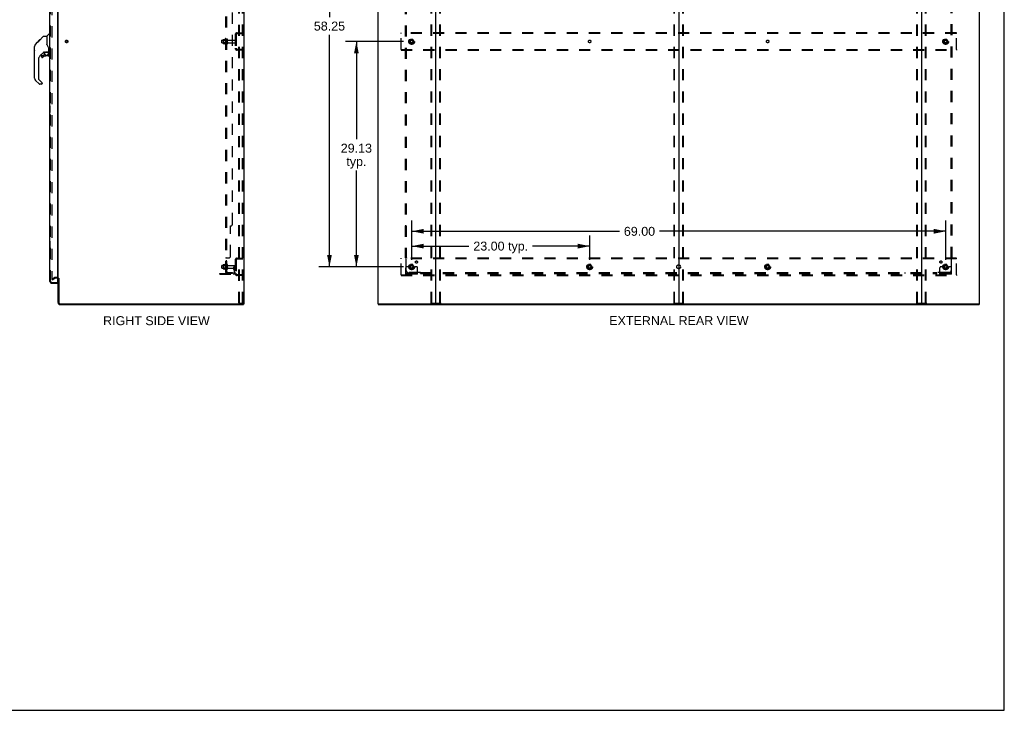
# Model space of a CAD drawing. Header units: inches. Extents: x 0 to 262, y 0 to 169.
# Tile 64 of 67: x 134 to 262, y 0 to 89. Entities that reach past the tile are written whole.
import ezdxf

# ---------------------------------------------------------------- set-up
doc = ezdxf.new("R2010")
doc.units = ezdxf.units.IN
doc.header["$LTSCALE"] = 14.384615
doc.header["$MEASUREMENT"] = 0
doc.linetypes.add('DOT', pattern=[0.2, 0.1, -0.1])
doc.linetypes.add('HIDDEN', pattern=[0.2, 0.1, -0.1])
doc.layers.get('0').update_dxf_attribs({"linetype": 'CONTINUOUS'})
for name, color, linetype in [('DEFAULT_2', 8, 'HIDDEN'), ('DIMENSIONS', 7, 'CONTINUOUS'), ('LEFTHAND_DOOR_ASSEMBLY', 7, 'CONTINUOUS'), ('RIGHTHAND_DOOR_ASSEMBLY', 7, 'CONTINUOUS'), ('SUBPANEL', 7, 'CONTINUOUS')]:
    doc.layers.add(name, color=color, linetype=linetype)
doc.styles.get("Standard").update_dxf_attribs({"font": 'arial.ttf'})
doc.dimstyles.new('DIMSTYLE_1', dxfattribs={"dimtxt": 1.153846, "dimasz": 1.538462, "dimexe": 0.09, "dimexo": 0.07, "dimgap": 0.0375, "dimtad": 0, "dimtih": 1, "dimtoh": 1, "dimzin": 4, "dimdsep": 46, "dimtxsty": 'Standard', "dimblk": '_FILLED', "dimblk1": '_FILLED', "dimblk2": '_FILLED', "dimcen": 0.09, "dimadec": 3, "dimazin": 1, "dimtfac": 1, "dimtdec": 3, "dimtofl": 0, "dimtmove": 0, "dimatfit": 3, "dimldrblk": '_FILLED', "dimfxl": 0, "dimtolj": 1, "dimtzin": 4, "dimarcsym": 0})

# ---------------------------------------------------------------- blocks, each defined once
blk = doc.blocks.new('_FILLED')
at = {"color": 0, "linetype": 'ByBlock'}
blk.add_solid([(0, 0), (-1, 0.2), (-1, -0.2)], dxfattribs=at)
blk = doc.blocks.new('*D2')
at = {"layer": 'DIMENSIONS', "color": 2, "linetype": 'Continuous'}
for p, q in [((138.32, 113.84), (143.64, 113.84)), ((160.94, 113.84), (155.62, 113.84))]:
    blk.add_line(p, q, dxfattribs=at)
at = {"layer": 'DIMENSIONS', "color": 2, "linetype": 'Continuous', "xscale": 1.5384615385, "yscale": 1.5384615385, "zscale": 1.5384615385, "rotation": 180}
blk.add_blockref('_FILLED', (138.32, 113.84), dxfattribs=at)
at = {"layer": 'DIMENSIONS', "color": 2, "linetype": 'Continuous', "xscale": 1.5384615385, "yscale": 1.5384615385, "zscale": 1.5384615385}
blk.add_blockref('_FILLED', (160.94, 113.84), dxfattribs=at)
at = {"layer": 'DIMENSIONS', "color": 2, "linetype": 'Continuous', "insert": (149.63, 114.42), "char_height": 1.1538, "width": 10.8264, "attachment_point": 2, "line_spacing_factor": 0.9}
blk.add_mtext('22.63 USABLE\\PDEPTH', dxfattribs=at)
blk = doc.blocks.new('*D3')
at = {"layer": 'DIMENSIONS', "color": 2, "linetype": 'Continuous'}
for p, q in [((184.97, 58.24), (184.97, 61.39)), ((207.97, 58.24), (207.97, 61.39)), ((184.97, 60), (192.35, 60)), ((207.97, 60), (200.58, 60))]:
    blk.add_line(p, q, dxfattribs=at)
at = {"layer": 'DIMENSIONS', "color": 2, "linetype": 'Continuous', "xscale": 1.5384615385, "yscale": 1.5384615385, "zscale": 1.5384615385, "rotation": 180}
blk.add_blockref('_FILLED', (184.97, 60), dxfattribs=at)
at = {"layer": 'DIMENSIONS', "color": 2, "linetype": 'Continuous', "xscale": 1.5384615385, "yscale": 1.5384615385, "zscale": 1.5384615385}
blk.add_blockref('_FILLED', (207.97, 60), dxfattribs=at)
at = {"layer": 'DIMENSIONS', "color": 2, "linetype": 'Continuous', "insert": (196.47, 60.58), "char_height": 1.154, "width": 7.0732, "attachment_point": 2, "line_spacing_factor": 0.9}
blk.add_mtext('23.00 typ.', dxfattribs=at)
blk = doc.blocks.new('*D4')
at = {"layer": 'DIMENSIONS', "color": 2, "linetype": 'Continuous'}
for p, q in [((183.89, 115.58), (172.96, 115.58)), ((174.34, 115.58), (174.34, 89.6)), ((174.34, 57.33), (174.34, 87.29)), ((183.89, 57.33), (172.96, 57.33))]:
    blk.add_line(p, q, dxfattribs=at)
at = {"layer": 'DIMENSIONS', "color": 2, "linetype": 'Continuous', "xscale": 1.5384615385, "yscale": 1.5384615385, "zscale": 1.5384615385}
for p, rotation in [((174.34, 115.58), 90), ((174.34, 57.33), 270)]:
    blk.add_blockref('_FILLED', p, dxfattribs=dict(at, rotation=rotation))
at = {"layer": 'DIMENSIONS', "color": 2, "linetype": 'Continuous', "insert": (174.34, 89.02), "char_height": 1.154, "width": 4.032, "attachment_point": 2, "line_spacing_factor": 0.9}
blk.add_mtext('58.25', dxfattribs=at)
blk = doc.blocks.new('*D5')
at = {"layer": 'DIMENSIONS', "color": 2, "linetype": 'Continuous'}
for p, q in [((184.97, 58.24), (184.97, 63.3)), ((253.97, 58.24), (253.97, 63.3)), ((184.97, 61.92), (211.8, 61.92)), ((253.97, 61.92), (216.99, 61.92))]:
    blk.add_line(p, q, dxfattribs=at)
at = {"layer": 'DIMENSIONS', "color": 2, "linetype": 'Continuous', "xscale": 1.5384615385, "yscale": 1.5384615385, "zscale": 1.5384615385, "rotation": 180}
blk.add_blockref('_FILLED', (184.97, 61.92), dxfattribs=at)
at = {"layer": 'DIMENSIONS', "color": 2, "linetype": 'Continuous', "xscale": 1.5384615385, "yscale": 1.5384615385, "zscale": 1.5384615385}
blk.add_blockref('_FILLED', (253.97, 61.92), dxfattribs=at)
at = {"layer": 'DIMENSIONS', "color": 2, "linetype": 'Continuous', "insert": (214.4, 62.49), "char_height": 1.154, "width": 4.032, "attachment_point": 2, "line_spacing_factor": 0.9}
blk.add_mtext('69.00', dxfattribs=at)
blk = doc.blocks.new('*D6')
at = {"layer": 'DIMENSIONS', "color": 2, "linetype": 'Continuous'}
for p, q in [((183.89, 86.45), (176.43, 86.45)), ((177.82, 86.45), (177.82, 73.82)), ((177.82, 57.33), (177.82, 69.78)), ((183.89, 57.33), (176.43, 57.33))]:
    blk.add_line(p, q, dxfattribs=at)
at = {"layer": 'DIMENSIONS', "color": 2, "linetype": 'Continuous', "xscale": 1.5384615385, "yscale": 1.5384615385, "zscale": 1.5384615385}
for p, rotation in [((177.82, 86.45), 90), ((177.82, 57.33), 270)]:
    blk.add_blockref('_FILLED', p, dxfattribs=dict(at, rotation=rotation))
at = {"layer": 'DIMENSIONS', "color": 2, "linetype": 'Continuous', "insert": (177.82, 73.24), "char_height": 1.154, "width": 4.032, "attachment_point": 2, "line_spacing_factor": 0.9}
blk.add_mtext('29.13\\Ptyp.', dxfattribs=at)

msp = doc.modelspace()

# ---------------------------------------------------------------- linework, layer by layer
at = {"color": 7, "linetype": 'Continuous'}
for p, q in [((261.538, 0), (261.538, 169.231)), ((219.466, 120.308), (219.466, 52.596)), ((163.179, 52.556), (163.213, 52.556)), ((163.217, 52.556), (163.217, 52.452)), ((180.643, 52.556), (180.643, 52.452)), ((180.647, 52.556), (180.681, 52.556)), ((188.051, 52.556), (250.881, 52.556)), ((258.251, 52.556), (258.285, 52.556)), ((258.289, 52.556), (258.289, 52.452)), ((0, 0), (261.538, 0))]:
    msp.add_line(p, q, dxfattribs=at)
at = {"color": 3, "linetype": 'Continuous'}
for p, q in [((163.269, 120.348), (163.269, 52.556)), ((180.591, 120.348), (180.591, 52.556)), ((188.091, 52.596), (188.091, 120.308)), ((250.841, 120.308), (250.841, 52.596)), ((258.341, 52.556), (258.341, 120.348)), ((139.269, 55.9), (139.269, 117.004)), ((139.269, 52.698), (139.269, 55.848)), ((139.373, 55.859), (139.373, 52.698)), ((139.516, 52.556), (163.179, 52.556)), ((139.516, 52.452), (163.217, 52.452)), ((163.269, 52.556), (163.213, 52.556)), ((180.647, 52.556), (180.591, 52.556)), ((180.643, 52.452), (258.289, 52.452)), ((180.681, 52.556), (188.051, 52.556)), ((250.881, 52.556), (258.251, 52.556)), ((258.285, 52.556), (258.341, 52.556))]:
    msp.add_line(p, q, dxfattribs=at)
for centre, radius, start, end in [((139.127, 55.705), 0.142, 0, 63.51872), ((139.516, 52.698), 0.246, 180, 270), ((139.516, 52.698), 0.142, 180, 270), ((188.051, 52.596), 0.04, 270, 360), ((250.881, 52.596), 0.04, 180, 270)]:
    msp.add_arc(centre, radius, start, end, dxfattribs=at)
at = {"color": 7, "linetype": 'Continuous'}
for centre, radius, start, end in [((139.127, 55.705), 0.246, 35.32724, 51.92273), ((188.131, 52.596), 0.04, 180, 270), ((219.426, 52.596), 0.04, 270, 360), ((219.506, 52.596), 0.04, 180, 270), ((250.801, 52.596), 0.04, 270, 360)]:
    msp.add_arc(centre, radius, start, end, dxfattribs=at)
at = {"layer": 'DEFAULT_2', "color": 8, "linetype": 'HIDDEN'}
for p, q in [((162.59, 120.264), (162.59, 52.639)), ((162.694, 120.264), (162.694, 52.639)), ((163.092, 52.669), (163.092, 120.234)), ((163.165, 52.669), (163.165, 120.234)), ((187.487, 52.669), (187.487, 120.234)), ((187.56, 52.669), (187.56, 120.234)), ((188.621, 52.669), (188.621, 120.234)), ((188.695, 52.669), (188.695, 120.234)), ((218.862, 52.669), (218.862, 120.234)), ((218.935, 52.669), (218.935, 120.234)), ((219.996, 52.669), (219.996, 120.234)), ((220.07, 52.669), (220.07, 120.234)), ((250.237, 52.669), (250.237, 120.234)), ((250.31, 52.669), (250.31, 120.234)), ((251.371, 52.669), (251.371, 120.234)), ((251.445, 52.669), (251.445, 120.234)), ((138.457, 117.186), (138.457, 55.717)), ((160.44, 86.294), (160.44, 86.609)), ((160.47, 86.639), (161.065, 86.639)), ((160.604, 86.707), (160.604, 86.196)), ((160.624, 86.635), (160.604, 86.655)), ((160.615, 86.729), (160.842, 86.729)), ((160.92, 86.635), (160.624, 86.635)), ((160.624, 86.635), (160.624, 86.268)), ((160.87, 86.807), (160.87, 86.096)), ((160.92, 86.635), (160.94, 86.655)), ((160.92, 86.635), (160.92, 86.268)), ((160.94, 86.786), (160.94, 86.118)), ((161.065, 86.194), (161.065, 86.709)), ((161.175, 86.194), (161.175, 86.709)), ((161.238, 86.617), (162.135, 86.617)), ((162.165, 87.33), (162.165, 85.573)), ((162.269, 87.33), (162.269, 85.573)), ((162.412, 87.577), (163.165, 87.577)), ((162.412, 87.473), (163.165, 87.473)), ((162.493, 87.577), (162.493, 87.473)), ((183.591, 87.473), (183.591, 87.577)), ((255.341, 87.577), (183.591, 87.577)), ((183.591, 85.431), (183.591, 87.473)), ((255.341, 87.473), (183.591, 87.473)), ((184.803, 86.724), (184.648, 86.457)), ((185.12, 86.729), (184.811, 86.729)), ((185.283, 86.457), (185.129, 86.724)), ((253.803, 86.724), (253.648, 86.457)), ((254.12, 86.729), (253.811, 86.729)), ((254.283, 86.457), (254.129, 86.724)), ((255.341, 87.473), (255.341, 87.577)), ((255.341, 85.431), (255.341, 87.473)), ((160.47, 86.264), (161.065, 86.264)), ((160.624, 86.268), (160.604, 86.248)), ((160.615, 86.174), (160.842, 86.174)), ((160.92, 86.268), (160.624, 86.268)), ((160.92, 86.268), (160.94, 86.248)), ((161.238, 86.287), (162.135, 86.287)), ((163.165, 85.431), (162.412, 85.431)), ((163.165, 85.327), (162.412, 85.327)), ((162.493, 85.431), (162.493, 85.327)), ((183.591, 85.431), (183.591, 85.327)), ((183.591, 85.431), (255.341, 85.431)), ((183.591, 85.327), (255.341, 85.327)), ((184.648, 86.447), (184.803, 86.179)), ((185.12, 86.174), (184.811, 86.174)), ((185.129, 86.179), (185.283, 86.447)), ((253.648, 86.447), (253.803, 86.179)), ((254.12, 86.174), (253.811, 86.174)), ((254.129, 86.179), (254.283, 86.447)), ((255.341, 85.431), (255.341, 85.327)), ((160.44, 57.169), (160.44, 57.484)), ((160.47, 57.514), (161.065, 57.514)), ((160.604, 57.582), (160.604, 57.071)), ((160.624, 57.51), (160.604, 57.53)), ((160.615, 57.604), (160.842, 57.604)), ((160.92, 57.51), (160.624, 57.51)), ((160.624, 57.51), (160.624, 57.143)), ((160.87, 57.682), (160.87, 56.971)), ((160.92, 57.51), (160.94, 57.53)), ((160.92, 57.51), (160.92, 57.143)), ((160.94, 57.661), (160.94, 56.993)), ((161.065, 57.069), (161.065, 57.584)), ((161.175, 57.069), (161.175, 57.584)), ((161.238, 57.492), (162.135, 57.492)), ((161.971, 57.327), (162.061, 57.327)), ((161.971, 56.986), (161.971, 57.327)), ((162.061, 57.327), (162.165, 57.327)), ((162.061, 56.625), (162.061, 57.327)), ((162.075, 56.986), (162.075, 57.327)), ((162.165, 57.327), (162.126, 57.327)), ((162.165, 58.205), (162.165, 56.448)), ((162.269, 58.205), (162.269, 56.448)), ((162.412, 58.452), (163.165, 58.452)), ((162.412, 58.348), (163.165, 58.348)), ((162.493, 58.452), (162.493, 58.348)), ((183.591, 58.348), (183.591, 58.452)), ((255.341, 58.452), (183.591, 58.452)), ((183.591, 56.306), (183.591, 58.348)), ((255.341, 58.348), (183.591, 58.348)), ((184.43, 57.327), (184.341, 57.327)), ((184.551, 57.327), (184.43, 57.327)), ((184.791, 57.327), (184.551, 57.327)), ((184.803, 57.599), (184.648, 57.332)), ((184.648, 57.322), (184.803, 57.054)), ((185.12, 57.604), (184.811, 57.604)), ((185.283, 57.332), (185.129, 57.599)), ((185.129, 57.054), (185.283, 57.322)), ((185.141, 57.327), (185.38, 57.327)), ((185.502, 57.327), (185.38, 57.327)), ((185.591, 57.327), (185.502, 57.327)), ((207.803, 57.599), (207.648, 57.332)), ((207.648, 57.322), (207.803, 57.054)), ((208.12, 57.604), (207.811, 57.604)), ((208.283, 57.332), (208.129, 57.599)), ((208.129, 57.054), (208.283, 57.322)), ((230.803, 57.599), (230.648, 57.332)), ((230.648, 57.322), (230.803, 57.054)), ((231.12, 57.604), (230.811, 57.604)), ((231.283, 57.332), (231.129, 57.599)), ((231.129, 57.054), (231.283, 57.322)), ((253.43, 57.327), (253.341, 57.327)), ((253.551, 57.327), (253.43, 57.327)), ((253.791, 57.327), (253.551, 57.327)), ((253.803, 57.599), (253.648, 57.332)), ((253.648, 57.322), (253.803, 57.054)), ((254.12, 57.604), (253.811, 57.604)), ((254.283, 57.332), (254.129, 57.599)), ((254.129, 57.054), (254.283, 57.322)), ((254.141, 57.327), (254.38, 57.327)), ((254.502, 57.327), (254.38, 57.327)), ((254.591, 57.327), (254.502, 57.327)), ((255.341, 58.348), (255.341, 58.452)), ((255.341, 56.306), (255.341, 58.348)), ((160.165, 56.483), (161.919, 56.483)), ((160.165, 56.379), (160.165, 56.483)), ((160.165, 56.379), (161.919, 56.379)), ((160.412, 56.379), (160.412, 56.483)), ((160.47, 57.139), (161.065, 57.139)), ((160.624, 57.143), (160.604, 57.123)), ((160.615, 57.049), (160.842, 57.049)), ((160.92, 57.143), (160.624, 57.143)), ((160.668, 56.379), (160.668, 56.483)), ((160.92, 57.143), (160.94, 57.123)), ((161.238, 57.162), (162.135, 57.162)), ((162.075, 57.152), (161.971, 57.152)), ((161.993, 56.92), (162.041, 56.852)), ((162.077, 56.98), (162.126, 56.912)), ((163.165, 56.306), (162.412, 56.306)), ((163.165, 56.202), (162.412, 56.202)), ((162.493, 56.306), (162.493, 56.202)), ((183.591, 56.306), (183.591, 56.202)), ((183.591, 56.306), (255.341, 56.306)), ((183.591, 56.202), (255.341, 56.202)), ((184.216, 56.379), (184.216, 57.202)), ((185.716, 56.483), (184.216, 56.483)), ((185.716, 56.379), (184.216, 56.379)), ((184.463, 56.379), (184.463, 56.483)), ((184.719, 56.379), (184.719, 56.483)), ((185.12, 57.049), (184.811, 57.049)), ((185.213, 56.379), (185.213, 56.483)), ((185.469, 56.379), (185.469, 56.483)), ((185.716, 56.379), (185.716, 57.202)), ((208.12, 57.049), (207.811, 57.049)), ((231.12, 57.049), (230.811, 57.049)), ((253.216, 56.379), (253.216, 57.202)), ((254.716, 56.483), (253.216, 56.483)), ((254.716, 56.379), (253.216, 56.379)), ((253.463, 56.379), (253.463, 56.483)), ((253.719, 56.379), (253.719, 56.483)), ((254.12, 57.049), (253.811, 57.049)), ((254.213, 56.379), (254.213, 56.483)), ((254.469, 56.379), (254.469, 56.483)), ((254.716, 56.379), (254.716, 57.202)), ((255.341, 56.306), (255.341, 56.202)), ((138.457, 55.737), (138.796, 55.933)), ((138.457, 55.737), (138.509, 55.647)), ((138.509, 55.647), (138.848, 55.843)), ((139.127, 55.952), (138.865, 55.952)), ((139.127, 55.848), (138.865, 55.848)), ((162.59, 52.639), (163.07, 52.639)), ((163.144, 52.639), (163.07, 52.639)), ((187.508, 52.639), (188.673, 52.639)), ((218.883, 52.639), (220.048, 52.639)), ((250.258, 52.639), (251.423, 52.639))]:
    msp.add_line(p, q, dxfattribs=at)
for points in [[(138.457, 55.717), (138.457, 55.715), (138.457, 55.713), (138.458, 55.711), (138.458, 55.708), (138.459, 55.706)], [(138.474, 55.697), (138.472, 55.697), (138.47, 55.698), (138.468, 55.698), (138.466, 55.699), (138.465, 55.7), (138.463, 55.701), (138.462, 55.703), (138.46, 55.705), (138.459, 55.706)], [(138.482, 55.699), (138.48, 55.698), (138.478, 55.698), (138.476, 55.697), (138.474, 55.697), (138.474, 55.697)], [(163.092, 52.669), (163.091, 52.661), (163.089, 52.654), (163.085, 52.648), (163.081, 52.643), (163.076, 52.64), (163.07, 52.639)], [(163.165, 52.669), (163.164, 52.661), (163.162, 52.654), (163.159, 52.648), (163.154, 52.643), (163.15, 52.64), (163.144, 52.639)], [(187.508, 52.639), (187.502, 52.64), (187.498, 52.643), (187.493, 52.648), (187.49, 52.654), (187.488, 52.661), (187.487, 52.669)], [(187.56, 52.669), (187.561, 52.661), (187.563, 52.654), (187.567, 52.648), (187.571, 52.643), (187.576, 52.64), (187.582, 52.639)], [(188.6, 52.639), (188.606, 52.64), (188.611, 52.643), (188.615, 52.648), (188.618, 52.654), (188.62, 52.661), (188.621, 52.669)], [(188.695, 52.669), (188.694, 52.661), (188.692, 52.654), (188.688, 52.648), (188.684, 52.643), (188.679, 52.64), (188.673, 52.639)], [(218.883, 52.639), (218.877, 52.64), (218.873, 52.643), (218.868, 52.648), (218.865, 52.654), (218.863, 52.661), (218.862, 52.669)], [(218.935, 52.669), (218.936, 52.661), (218.938, 52.654), (218.942, 52.648), (218.946, 52.643), (218.951, 52.64), (218.957, 52.639)], [(219.975, 52.639), (219.981, 52.64), (219.986, 52.643), (219.99, 52.648), (219.993, 52.654), (219.995, 52.661), (219.996, 52.669)], [(220.07, 52.669), (220.069, 52.661), (220.067, 52.654), (220.063, 52.648), (220.059, 52.643), (220.054, 52.64), (220.048, 52.639)], [(250.258, 52.639), (250.252, 52.64), (250.248, 52.643), (250.243, 52.648), (250.24, 52.654), (250.238, 52.661), (250.237, 52.669)], [(250.31, 52.669), (250.311, 52.661), (250.313, 52.654), (250.317, 52.648), (250.321, 52.643), (250.326, 52.64), (250.332, 52.639)], [(251.35, 52.639), (251.356, 52.64), (251.361, 52.643), (251.365, 52.648), (251.368, 52.654), (251.37, 52.661), (251.371, 52.669)], [(251.445, 52.669), (251.444, 52.661), (251.442, 52.654), (251.438, 52.648), (251.434, 52.643), (251.429, 52.64), (251.423, 52.639)]]:
    msp.add_lwpolyline(points, dxfattribs=at)
for centre, radius in [((140.373, 86.452), 0.164), ((140.373, 86.452), 0.124), ((184.966, 86.452), 0.372), ((184.966, 86.452), 0.356), ((184.966, 86.452), 0.312), ((184.966, 86.452), 0.204), ((184.966, 86.452), 0.188), ((184.966, 86.452), 0.183), ((184.966, 86.452), 0.165), ((253.966, 86.452), 0.372), ((253.966, 86.452), 0.356), ((253.966, 86.452), 0.312), ((253.966, 86.452), 0.204), ((253.966, 86.452), 0.188), ((253.966, 86.452), 0.183), ((253.966, 86.452), 0.165), ((184.966, 57.327), 0.372), ((184.966, 57.327), 0.356), ((184.966, 57.327), 0.312), ((184.966, 57.327), 0.204), ((184.966, 57.327), 0.188), ((184.966, 57.327), 0.183), ((184.966, 57.327), 0.165), ((207.966, 57.327), 0.372), ((207.966, 57.327), 0.356), ((207.966, 57.327), 0.312), ((207.966, 57.327), 0.204), ((207.966, 57.327), 0.188), ((207.966, 57.327), 0.183), ((207.966, 57.327), 0.165), ((230.966, 57.327), 0.372), ((230.966, 57.327), 0.356), ((230.966, 57.327), 0.312), ((230.966, 57.327), 0.204), ((230.966, 57.327), 0.188), ((230.966, 57.327), 0.183), ((230.966, 57.327), 0.165), ((253.966, 57.327), 0.372), ((253.966, 57.327), 0.356), ((253.966, 57.327), 0.312), ((253.966, 57.327), 0.204), ((253.966, 57.327), 0.188), ((253.966, 57.327), 0.183), ((253.966, 57.327), 0.165)]:
    msp.add_circle(centre, radius, dxfattribs=at)
at = {"layer": 'DEFAULT_2', "color": 8, "linetype": 'DOT'}
for centre in [(184.966, 86.452), (207.966, 86.452), (230.966, 86.452), (253.966, 86.452), (184.966, 57.327), (207.966, 57.327), (230.966, 57.327), (253.966, 57.327)]:
    msp.add_circle(centre, 0.17, dxfattribs=at)
at = {"layer": 'DEFAULT_2', "color": 8, "linetype": 'HIDDEN'}
for centre, radius, start, end in [((160.47, 86.609), 0.03, 90, 180.00001), ((160.745, 86.707), 0.141, 174.79195, 180), ((160.615, 86.719), 0.01, 90, 174.80617), ((160.824, 86.739), 0.01, 270, 336.03207), ((161.47, 86.452), 0.698, 149.33687, 156.03207), ((160.902, 86.786), 0.0384, 0, 145.55034), ((161.12, 86.709), 0.055, 360, 180), ((161.238, 86.679), 0.0625, 180, 270), ((162.135, 86.587), 0.03, 360, 90), ((162.412, 87.33), 0.246, 90, 180), ((162.412, 87.33), 0.142, 90, 180), ((184.811, 86.719), 0.01, 90.01235, 149.98915), ((185.12, 86.719), 0.01, 30.01204, 89.98872), ((253.811, 86.719), 0.01, 90.01235, 149.98915), ((254.12, 86.719), 0.01, 30.01204, 89.98872), ((160.47, 86.294), 0.03, 179.99999, 270), ((160.745, 86.196), 0.141, 180, 185.20805), ((160.615, 86.184), 0.01, 185.19383, 270), ((160.824, 86.164), 0.01, 23.96793, 90), ((161.47, 86.452), 0.698, 203.96793, 210.66313), ((160.902, 86.118), 0.0384, 214.44966, 360), ((161.12, 86.194), 0.055, 180, 0), ((161.238, 86.224), 0.0625, 90, 180), ((162.135, 86.317), 0.03, 270, 0), ((162.412, 85.573), 0.246, 180, 270), ((162.412, 85.573), 0.142, 180, 270), ((184.657, 86.452), 0.01, 150.01268, 209.98829), ((184.811, 86.184), 0.01, 210.01204, 269.98872), ((185.12, 86.184), 0.01, 270.01235, 329.98915), ((185.275, 86.452), 0.01, 330.01268, 29.98829), ((253.657, 86.452), 0.01, 150.01268, 209.98829), ((253.811, 86.184), 0.01, 210.01204, 269.98872), ((254.12, 86.184), 0.01, 270.01235, 329.98915), ((254.275, 86.452), 0.01, 330.01268, 29.98829), ((160.47, 57.484), 0.03, 90, 180.00001), ((160.745, 57.582), 0.141, 174.79195, 180), ((160.615, 57.594), 0.01, 90, 174.80617), ((160.824, 57.614), 0.01, 270, 336.03207), ((161.47, 57.327), 0.698, 149.33687, 156.03207), ((160.902, 57.661), 0.0384, 0, 145.55034), ((161.12, 57.584), 0.055, 360, 180), ((161.238, 57.554), 0.0625, 180, 270), ((162.135, 57.462), 0.03, 360, 90), ((162.412, 58.205), 0.246, 90, 180), ((162.412, 58.205), 0.142, 90, 180), ((184.341, 57.202), 0.125, 90, 180), ((184.657, 57.327), 0.01, 150.01268, 209.98829), ((184.966, 57.327), 0.175, 180, 360), ((184.811, 57.594), 0.01, 90.01235, 149.98915), ((185.12, 57.594), 0.01, 30.01204, 89.98872), ((185.275, 57.327), 0.01, 330.01268, 29.98829), ((185.591, 57.202), 0.125, 0, 90), ((207.657, 57.327), 0.01, 150.01268, 209.98829), ((207.811, 57.594), 0.01, 90.01235, 149.98915), ((208.12, 57.594), 0.01, 30.01204, 89.98872), ((208.275, 57.327), 0.01, 330.01268, 29.98829), ((230.657, 57.327), 0.01, 150.01268, 209.98829), ((230.811, 57.594), 0.01, 90.01235, 149.98915), ((231.12, 57.594), 0.01, 30.01204, 89.98872), ((231.275, 57.327), 0.01, 330.01268, 29.98829), ((253.341, 57.202), 0.125, 90, 180), ((253.657, 57.327), 0.01, 150.01268, 209.98829), ((253.966, 57.327), 0.175, 180, 360), ((253.811, 57.594), 0.01, 90.01235, 149.98915), ((254.12, 57.594), 0.01, 30.01204, 89.98872), ((254.275, 57.327), 0.01, 330.01268, 29.98829), ((254.591, 57.202), 0.125, 0, 90), ((160.47, 57.169), 0.03, 179.99999, 270), ((160.745, 57.071), 0.141, 180, 185.20805), ((160.615, 57.059), 0.01, 185.19383, 270), ((160.824, 57.039), 0.01, 23.96793, 90), ((161.47, 57.327), 0.698, 203.96793, 210.66313), ((160.902, 56.993), 0.0384, 214.44966, 360), ((161.12, 57.069), 0.055, 180, 0), ((161.238, 57.099), 0.0625, 90, 180), ((161.919, 56.625), 0.246, 270, 360), ((161.919, 56.625), 0.142, 270, 360), ((162.085, 56.986), 0.114, 180, 215.75389), ((161.957, 56.791), 0.104, 0, 35.75389), ((162.085, 56.986), 0.01, 180, 215.75389), ((161.957, 56.791), 0.208, 0, 35.75389), ((162.135, 57.192), 0.03, 270, 0), ((162.412, 56.448), 0.246, 180, 270), ((162.412, 56.448), 0.142, 180, 270), ((184.811, 57.059), 0.01, 210.01204, 269.98872), ((185.12, 57.059), 0.01, 270.01235, 329.98915), ((207.811, 57.059), 0.01, 210.01204, 269.98872), ((208.12, 57.059), 0.01, 270.01235, 329.98915), ((230.811, 57.059), 0.01, 210.01204, 269.98872), ((231.12, 57.059), 0.01, 270.01235, 329.98915), ((253.811, 57.059), 0.01, 210.01204, 269.98872), ((254.12, 57.059), 0.01, 270.01235, 329.98915), ((138.865, 55.815), 0.137, 90, 120), ((138.865, 55.815), 0.033, 90, 120), ((139.127, 55.705), 0.246, 51.92273, 90), ((139.127, 55.705), 0.142, 63.51872, 90), ((139.127, 55.705), 0.246, 0, 35.32724)]:
    msp.add_arc(centre, radius, start, end, dxfattribs=at)
at = {"layer": 'LEFTHAND_DOOR_ASSEMBLY', "color": 8, "linetype": 'HIDDEN'}
for p, q in [((138.315, 55.448), (138.315, 117.455)), ((138.458, 55.306), (139.17, 55.306))]:
    msp.add_line(p, q, dxfattribs=at)
at = {"layer": 'LEFTHAND_DOOR_ASSEMBLY', "color": 7, "linetype": 'Continuous'}
for p, q in [((136.223, 85.745), (136.243, 85.765)), ((136.223, 85.269), (136.223, 85.745)), ((136.223, 85.269), (136.243, 85.249))]:
    msp.add_line(p, q, dxfattribs=at)
for centre, radius, start, end in [((136.676, 85.78), 0.433, 137.27268, 137.76144), ((137.227, 84.58), 0.0787, 90, 180), ((137.227, 84.46), 0.0787, 180, 309.5212), ((138.014, 84.658), 0.0787, 270, 360), ((137.896, 84.896), 0.197, 4.49984, 45), ((138.073, 85.135), 0.0197, 270, 360), ((136.636, 81.693), 0.394, 180, 225), ((137.148, 81.019), 0.0787, 270, 347.64639)]:
    msp.add_arc(centre, radius, start, end, dxfattribs=at)
at = {"layer": 'LEFTHAND_DOOR_ASSEMBLY', "color": 8, "linetype": 'HIDDEN'}
msp.add_arc((138.458, 55.448), 0.142, 180, 270, dxfattribs=at)
at = {"layer": 'RIGHTHAND_DOOR_ASSEMBLY', "color": 3, "linetype": 'Continuous'}
for p, q in [((138.211, 55.448), (138.211, 117.455)), ((139.19, 117.578), (139.19, 55.326)), ((138.458, 55.202), (139.19, 55.202))]:
    msp.add_line(p, q, dxfattribs=at)
at = {"layer": 'RIGHTHAND_DOOR_ASSEMBLY', "color": 8, "linetype": 'HIDDEN'}
for p, q in [((138.315, 55.448), (138.315, 117.455)), ((138.458, 55.306), (139.17, 55.306))]:
    msp.add_line(p, q, dxfattribs=at)
at = {"layer": 'RIGHTHAND_DOOR_ASSEMBLY', "color": 7, "linetype": 'Continuous'}
for p, q in [((136.468, 86.252), (136.877, 86.661)), ((136.776, 86.493), (137.401, 87.118)), ((136.794, 86.578), (136.861, 86.578)), ((136.877, 86.661), (136.879, 86.663)), ((136.944, 86.661), (136.877, 86.661)), ((136.878, 86.662), (136.945, 86.662)), ((136.879, 86.663), (136.946, 86.663)), ((137.456, 87.141), (137.817, 87.141)), ((137.817, 87.141), (137.817, 86.036)), ((137.823, 87.146), (138.121, 87.444)), ((138.211, 87.456), (138.149, 87.456)), ((136.243, 81.693), (136.243, 85.796)), ((136.358, 86.074), (136.636, 86.352)), ((136.464, 86.247), (136.467, 86.251)), ((136.464, 86.247), (136.53, 86.247)), ((136.467, 86.251), (136.534, 86.251)), ((136.468, 86.252), (136.535, 86.252)), ((136.616, 86.333), (136.549, 86.333)), ((136.635, 86.419), (136.702, 86.419)), ((136.636, 86.353), (136.769, 86.486)), ((136.663, 86.379), (136.636, 86.352)), ((136.697, 86.414), (136.663, 86.379)), ((136.74, 86.457), (136.697, 86.414)), ((136.784, 86.501), (136.718, 86.501)), ((136.776, 86.493), (136.74, 86.457)), ((137.837, 86.045), (137.817, 86.099)), ((137.865, 85.98), (137.837, 86.045)), ((138.093, 85.113), (138.093, 85.52)), ((136.754, 84.16), (136.754, 81.608)), ((137.429, 85.079), (136.927, 84.577)), ((137.148, 84.58), (137.148, 84.46)), ((137.227, 84.658), (137.379, 84.658)), ((137.388, 84.662), (137.46, 84.734)), ((137.463, 85.069), (137.463, 84.742)), ((137.505, 85.074), (137.593, 85.074)), ((137.778, 85.115), (138.073, 85.115)), ((138.014, 84.58), (137.778, 84.58)), ((137.956, 85.115), (138.035, 85.035)), ((138.028, 85.028), (138.021, 85.021)), ((138.073, 84.896), (138.093, 84.896)), ((138.093, 84.658), (138.093, 84.896)), ((138.132, 85.074), (138.211, 85.074)), ((136.777, 81.552), (137.213, 81.117)), ((136.81, 80.963), (136.358, 81.415)), ((137.148, 80.94), (136.866, 80.94)), ((137.227, 81.083), (137.227, 81.019)), ((138.151, 78.187), (138.151, 77.217)), ((138.211, 78.202), (138.166, 78.202)), ((138.198, 78.102), (138.198, 77.302)), ((138.166, 77.202), (138.211, 77.202)), ((138.151, 60.687), (138.151, 59.717)), ((138.211, 60.702), (138.166, 60.702)), ((138.198, 60.602), (138.198, 59.802)), ((138.166, 59.702), (138.211, 59.702)), ((139.17, 55.306), (139.19, 55.306)), ((139.19, 55.306), (139.19, 55.202))]:
    msp.add_line(p, q, dxfattribs=at)
for points in [[(137.401, 87.118), (137.408, 87.124), (137.417, 87.13), (137.426, 87.135), (137.436, 87.138), (137.446, 87.14), (137.456, 87.141)], [(136.358, 86.074), (136.338, 86.052), (136.312, 86.02), (136.291, 85.985), (136.273, 85.947), (136.259, 85.909), (136.249, 85.868), (136.244, 85.827), (136.243, 85.796)], [(138.04, 85.691), (137.989, 85.764), (137.94, 85.841), (137.899, 85.913), (137.865, 85.98)], [(138.093, 85.52), (138.092, 85.543), (138.087, 85.578), (138.079, 85.612), (138.066, 85.644), (138.051, 85.673), (138.04, 85.691)], [(137.593, 85.074), (137.594, 85.074), (137.602, 85.075), (137.611, 85.077), (137.621, 85.08), (137.632, 85.084), (137.646, 85.089), (137.66, 85.094), (137.677, 85.099), (137.694, 85.104), (137.713, 85.108), (137.732, 85.112), (137.751, 85.114), (137.77, 85.115), (137.778, 85.115)], [(138.073, 84.896), (138.072, 84.91), (138.071, 84.924), (138.068, 84.937), (138.064, 84.951), (138.059, 84.964), (138.054, 84.977), (138.047, 84.989), (138.039, 85), (138.031, 85.011), (138.021, 85.021)], [(138.035, 85.035), (138.035, 85.035), (138.035, 85.035), (138.034, 85.034), (138.033, 85.033), (138.031, 85.031), (138.028, 85.028)], [(138.196, 78.138), (138.197, 78.132), (138.197, 78.126), (138.197, 78.12), (138.198, 78.114), (138.198, 78.108), (138.198, 78.102)], [(138.198, 77.302), (138.198, 77.295), (138.198, 77.289), (138.197, 77.283), (138.197, 77.277), (138.197, 77.271), (138.196, 77.265)], [(138.196, 60.638), (138.197, 60.632), (138.197, 60.626), (138.197, 60.62), (138.198, 60.614), (138.198, 60.608), (138.198, 60.602)], [(138.198, 59.802), (138.198, 59.795), (138.198, 59.789), (138.197, 59.783), (138.197, 59.777), (138.197, 59.771), (138.196, 59.765)]]:
    msp.add_lwpolyline(points, dxfattribs=at)
msp.add_circle((137.778, 84.875), 0.217, dxfattribs=at)
for centre, radius, start, end in [((137.837, 87.132), 0.0197, 135, 180), ((138.149, 87.416), 0.0394, 90, 135), ((136.676, 85.78), 0.433, 137.27268, 137.76144), ((137.345, 84.16), 0.591, 135, 180), ((137.227, 84.58), 0.0787, 90, 180), ((137.227, 84.46), 0.0787, 180, 309.5212), ((137.778, 83.792), 0.787, 90, 129.5212), ((137.505, 84.877), 0.197, 90, 135), ((137.379, 84.67), 0.0118, 270, 315), ((137.451, 84.742), 0.0118, 315, 360), ((138.014, 84.658), 0.0787, 270, 360), ((137.896, 84.896), 0.197, 0, 45), ((138.073, 85.135), 0.0197, 270, 360), ((138.132, 85.113), 0.0394, 180, 270), ((136.636, 81.693), 0.394, 180, 225), ((136.833, 81.608), 0.0787, 180, 225), ((136.866, 81.019), 0.0787, 225, 270), ((137.148, 81.019), 0.0787, 270, 360), ((137.18, 81.083), 0.0472, 0, 45), ((138.166, 78.187), 0.015, 90, 180), ((138.196, 78.187), 0.015, 0, 90), ((138.166, 77.217), 0.015, 180, 270), ((138.196, 77.217), 0.015, 270, 360), ((138.166, 60.687), 0.015, 90, 180), ((138.196, 60.687), 0.015, 0, 90), ((138.166, 59.717), 0.015, 180, 270), ((138.196, 59.717), 0.015, 270, 360)]:
    msp.add_arc(centre, radius, start, end, dxfattribs=at)
at = {"layer": 'RIGHTHAND_DOOR_ASSEMBLY', "color": 3, "linetype": 'Continuous'}
for centre, radius, start, end in [((138.458, 55.448), 0.246, 180, 270), ((139.17, 55.326), 0.02, 270, 360)]:
    msp.add_arc(centre, radius, start, end, dxfattribs=at)
at = {"layer": 'RIGHTHAND_DOOR_ASSEMBLY', "color": 8, "linetype": 'HIDDEN'}
msp.add_arc((138.458, 55.448), 0.142, 180, 270, dxfattribs=at)
at = {"layer": 'SUBPANEL', "color": 8, "linetype": 'HIDDEN'}
for p, q in [((160.94, 56.608), (160.94, 116.295)), ((161.065, 56.608), (161.065, 116.295)), ((184.122, 114.42), (184.122, 58.483)), ((184.247, 114.42), (184.247, 58.483)), ((254.685, 58.483), (254.685, 114.42)), ((254.81, 58.483), (254.81, 114.42)), ((161.815, 62.858), (161.815, 110.045)), ((161.065, 86.702), (160.94, 86.702)), ((161.065, 86.202), (160.94, 86.202)), ((161.565, 58.733), (161.565, 62.608)), ((184.247, 62.608), (184.122, 62.608)), ((254.685, 62.608), (254.81, 62.608)), ((161.065, 58.448), (160.94, 58.448)), ((161.065, 58.086), (160.94, 58.086)), ((161.065, 57.805), (160.94, 57.805)), ((161.065, 57.577), (160.94, 57.577)), ((160.949, 58.461), (160.947, 58.459)), ((160.967, 58.469), (160.963, 58.468)), ((160.975, 58.473), (160.967, 58.469)), ((160.994, 58.483), (161.315, 58.483)), ((161.085, 58.467), (161.083, 58.466)), ((184.122, 58.483), (184.288, 58.483)), ((184.228, 58.466), (184.235, 58.459)), ((184.247, 56.858), (184.247, 58.448)), ((254.644, 58.483), (254.81, 58.483)), ((254.685, 58.448), (254.685, 56.858)), ((161.065, 57.077), (160.94, 57.077)), ((161.065, 56.608), (160.94, 56.608)), ((160.994, 56.569), (161.091, 56.649)), ((161.177, 56.608), (161.815, 56.608)), ((161.815, 56.483), (161.177, 56.483)), ((161.565, 56.608), (161.565, 56.483)), ((161.815, 56.608), (161.815, 56.483)), ((186.087, 56.608), (184.497, 56.608)), ((186.122, 56.483), (186.122, 56.649)), ((186.122, 56.608), (252.81, 56.608)), ((186.122, 56.483), (252.81, 56.483)), ((190.247, 56.608), (190.247, 56.483)), ((248.685, 56.608), (248.685, 56.483)), ((252.81, 56.483), (252.81, 56.649)), ((252.827, 56.589), (252.834, 56.596)), ((254.435, 56.608), (252.845, 56.608))]:
    msp.add_line(p, q, dxfattribs=at)
for points in [[(160.963, 58.468), (160.959, 58.466), (160.956, 58.464), (160.953, 58.463), (160.949, 58.461), (160.947, 58.459), (160.944, 58.457), (160.943, 58.455), (160.941, 58.453), (160.941, 58.451), (160.94, 58.449), (160.94, 58.448)], [(160.943, 58.455), (160.941, 58.453), (160.941, 58.451), (160.94, 58.449), (160.94, 58.448)], [(160.994, 58.483), (160.992, 58.481), (160.989, 58.479), (160.986, 58.478), (160.982, 58.476), (160.979, 58.474), (160.975, 58.473)], [(161.08, 58.463), (161.076, 58.46), (161.074, 58.459), (161.072, 58.458), (161.07, 58.456), (161.069, 58.455), (161.067, 58.453), (161.066, 58.452), (161.066, 58.45), (161.065, 58.449), (161.065, 58.448)], [(161.072, 58.458), (161.07, 58.456), (161.069, 58.455), (161.067, 58.453), (161.066, 58.452), (161.066, 58.45), (161.065, 58.449), (161.065, 58.448)], [(161.091, 58.483), (161.091, 58.481), (161.091, 58.479), (161.091, 58.478), (161.091, 58.476), (161.09, 58.475), (161.09, 58.473), (161.089, 58.471), (161.088, 58.47), (161.086, 58.469), (161.085, 58.467), (161.083, 58.466), (161.081, 58.464), (161.08, 58.463)], [(161.091, 58.483), (161.091, 58.481), (161.091, 58.479), (161.091, 58.478), (161.091, 58.476), (161.09, 58.475), (161.09, 58.473), (161.089, 58.471), (161.088, 58.47), (161.086, 58.469)], [(184.208, 58.483), (184.211, 58.481), (184.213, 58.479), (184.215, 58.478), (184.218, 58.476), (184.22, 58.474), (184.221, 58.473), (184.223, 58.471), (184.225, 58.469), (184.227, 58.468), (184.228, 58.466)], [(184.235, 58.459), (184.238, 58.457), (184.24, 58.455), (184.242, 58.453), (184.244, 58.451), (184.245, 58.449), (184.247, 58.448)], [(184.266, 58.46), (184.262, 58.458), (184.259, 58.456), (184.257, 58.455), (184.255, 58.453), (184.253, 58.452), (184.251, 58.45), (184.249, 58.449), (184.247, 58.448)], [(184.288, 58.483), (184.287, 58.481), (184.286, 58.479), (184.286, 58.478), (184.285, 58.476), (184.284, 58.475), (184.282, 58.473), (184.281, 58.471), (184.28, 58.47), (184.278, 58.469), (184.276, 58.467), (184.274, 58.466), (184.273, 58.464), (184.271, 58.463), (184.269, 58.462), (184.266, 58.46)], [(254.644, 58.483), (254.644, 58.481), (254.645, 58.479), (254.646, 58.478), (254.647, 58.476), (254.648, 58.475), (254.649, 58.473), (254.651, 58.471), (254.652, 58.47), (254.654, 58.469), (254.655, 58.467), (254.657, 58.466), (254.659, 58.464), (254.661, 58.463), (254.663, 58.462), (254.665, 58.46), (254.67, 58.458)], [(254.67, 58.458), (254.672, 58.456), (254.674, 58.455), (254.677, 58.453), (254.679, 58.452), (254.681, 58.45), (254.683, 58.449), (254.685, 58.448)], [(254.698, 58.461), (254.696, 58.459), (254.694, 58.457), (254.692, 58.455), (254.69, 58.453), (254.688, 58.451), (254.686, 58.449), (254.685, 58.448)], [(254.723, 58.483), (254.721, 58.481), (254.718, 58.479), (254.716, 58.478), (254.714, 58.476), (254.712, 58.474), (254.71, 58.473), (254.708, 58.471), (254.707, 58.469), (254.705, 58.468), (254.703, 58.466), (254.698, 58.461)], [(160.963, 56.588), (160.959, 56.589), (160.956, 56.591), (160.953, 56.593), (160.949, 56.594), (160.947, 56.596), (160.944, 56.598), (160.943, 56.6), (160.941, 56.602), (160.941, 56.604), (160.94, 56.606), (160.94, 56.608)], [(160.994, 56.569), (160.992, 56.572), (160.989, 56.574), (160.986, 56.576), (160.982, 56.578), (160.979, 56.58), (160.975, 56.582), (160.971, 56.584), (160.963, 56.588)], [(161.069, 56.631), (161.069, 56.631), (161.069, 56.631), (161.069, 56.631), (161.068, 56.63), (161.068, 56.63), (161.067, 56.63), (161.067, 56.63), (161.066, 56.629), (161.066, 56.629), (161.065, 56.629), (161.065, 56.628), (161.064, 56.628), (161.063, 56.628), (161.063, 56.627), (161.062, 56.627), (161.061, 56.626), (161.061, 56.626), (161.06, 56.626), (161.059, 56.625), (161.058, 56.625), (161.058, 56.625), (161.057, 56.624), (161.056, 56.624), (161.055, 56.623), (161.055, 56.623), (161.054, 56.623), (161.053, 56.622), (161.052, 56.622), (161.051, 56.622), (161.05, 56.621), (161.05, 56.621), (161.049, 56.62), (161.048, 56.62), (161.047, 56.62), (161.046, 56.619), (161.045, 56.619), (161.044, 56.619), (161.043, 56.618), (161.042, 56.618), (161.041, 56.617), (161.04, 56.617), (161.039, 56.617), (161.038, 56.616), (161.037, 56.616), (161.036, 56.615), (161.034, 56.615), (161.033, 56.615), (161.032, 56.614), (161.031, 56.614), (161.03, 56.614), (161.029, 56.613), (161.028, 56.613), (161.026, 56.612), (161.025, 56.612), (161.024, 56.612), (161.023, 56.611), (161.022, 56.611), (161.021, 56.611), (161.02, 56.611), (161.019, 56.61), (161.018, 56.61), (161.017, 56.61), (161.016, 56.61), (161.015, 56.609), (161.014, 56.609), (161.013, 56.609), (161.012, 56.609), (161.011, 56.609), (161.01, 56.609), (161.009, 56.608), (161.008, 56.608), (161.008, 56.608), (161.007, 56.608), (161.006, 56.608), (161.006, 56.608), (161.006, 56.608), (161.005, 56.608), (161.005, 56.608)], [(161.005, 56.608), (161.005, 56.608), (161.005, 56.608), (161.006, 56.608), (161.006, 56.608), (161.006, 56.608), (161.007, 56.608), (161.007, 56.608), (161.008, 56.608), (161.009, 56.608)], [(161.083, 56.635), (161.08, 56.631), (161.078, 56.629), (161.076, 56.627), (161.074, 56.625), (161.072, 56.623), (161.07, 56.62), (161.069, 56.618), (161.067, 56.616), (161.066, 56.614), (161.066, 56.611), (161.065, 56.61), (161.065, 56.608)], [(161.065, 56.628), (161.066, 56.628), (161.066, 56.629), (161.067, 56.629), (161.067, 56.629), (161.067, 56.63), (161.068, 56.63), (161.068, 56.63), (161.069, 56.631), (161.069, 56.631), (161.069, 56.631), (161.069, 56.631)], [(161.091, 56.649), (161.091, 56.648), (161.091, 56.647), (161.091, 56.646), (161.091, 56.646), (161.09, 56.644), (161.09, 56.643), (161.089, 56.642), (161.088, 56.64), (161.086, 56.639), (161.085, 56.637), (161.083, 56.635)], [(186.097, 56.623), (186.095, 56.62), (186.094, 56.618), (186.093, 56.616), (186.091, 56.614), (186.09, 56.611), (186.088, 56.61), (186.087, 56.608)], [(186.1, 56.594), (186.098, 56.596), (186.096, 56.598), (186.094, 56.6), (186.092, 56.602), (186.09, 56.604), (186.088, 56.606), (186.087, 56.608)], [(186.122, 56.649), (186.12, 56.648), (186.119, 56.647), (186.117, 56.646), (186.115, 56.646), (186.114, 56.644), (186.112, 56.643), (186.111, 56.642), (186.109, 56.64), (186.108, 56.639), (186.106, 56.637), (186.105, 56.635), (186.104, 56.633), (186.102, 56.631), (186.101, 56.629), (186.1, 56.627), (186.097, 56.623)], [(186.122, 56.569), (186.12, 56.572), (186.119, 56.574), (186.117, 56.576), (186.115, 56.578), (186.113, 56.58), (186.112, 56.582), (186.11, 56.584), (186.108, 56.586), (186.107, 56.588), (186.105, 56.589), (186.1, 56.594)], [(252.81, 56.649), (252.811, 56.648), (252.813, 56.647), (252.815, 56.646), (252.816, 56.646), (252.818, 56.644), (252.819, 56.643), (252.821, 56.642), (252.822, 56.64), (252.824, 56.639), (252.825, 56.637), (252.827, 56.635), (252.828, 56.633), (252.829, 56.631), (252.831, 56.629), (252.832, 56.627)], [(252.81, 56.569), (252.811, 56.572), (252.813, 56.574), (252.815, 56.576), (252.817, 56.578), (252.818, 56.58), (252.82, 56.582), (252.822, 56.584), (252.823, 56.586), (252.825, 56.588), (252.827, 56.589)], [(252.832, 56.627), (252.835, 56.623), (252.836, 56.62), (252.838, 56.618), (252.839, 56.616), (252.841, 56.614), (252.842, 56.611), (252.843, 56.61), (252.845, 56.608)], [(252.834, 56.596), (252.836, 56.598), (252.838, 56.6), (252.84, 56.602), (252.842, 56.604), (252.843, 56.606), (252.845, 56.608)]]:
    msp.add_lwpolyline(points, dxfattribs=at)
for centre, radius in [((184.966, 86.452), 0.25), ((253.966, 86.452), 0.25), ((184.966, 57.327), 0.25), ((185.585, 57.945), 0.141), ((207.966, 57.327), 0.25), ((219.466, 57.327), 0.25), ((230.966, 57.327), 0.25), ((253.347, 57.945), 0.141), ((253.966, 57.327), 0.25)]:
    msp.add_circle(centre, radius, dxfattribs=at)
for centre, radius, start, end in [((161.565, 62.858), 0.25, 270, 360), ((161.315, 58.733), 0.25, 270, 360), ((161.177, 56.72), 0.237, 180, 270), ((161.177, 56.72), 0.112, 180, 270), ((184.497, 56.858), 0.25, 180, 270), ((254.435, 56.858), 0.25, 270, 360)]:
    msp.add_arc(centre, radius, start, end, dxfattribs=at)

# ---------------------------------------------------------------- texts
at = {"layer": 'DIMENSIONS', "color": 2, "linetype": 'Continuous', "char_height": 1.15385, "attachment_point": 2, "line_spacing_factor": 0.9}
for s, insert, width in [('RIGHT SIDE VIEW', (151.983, 50.939), 13.76037), ('EXTERNAL REAR VIEW', (219.495, 50.948), 17.96397)]:
    msp.add_mtext(s, dxfattribs=dict(at, insert=insert, width=width))

# ---------------------------------------------------------------- dimensions: what is measured, and where the dimension line sits
at = {"layer": 'DIMENSIONS', "color": 2, "linetype": 'Continuous'}
dim = msp.add_linear_dim(base=(174.343, 115.577), p1=(183.959, 57.327), p2=(183.959, 115.577), angle=90, dimstyle='DIMSTYLE_1', dxfattribs=at)
dim.commit()
dim.dimension.update_dxf_attribs({"geometry": '*D4', "text_midpoint": (174.342, 88.438), "dimtype": 160})
for base, p1, p2, text, picture, middle in [((160.940066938, 113.844826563), (138.315066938, 55.305650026), (160.940066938, 58.482900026), '<> USABLE\\PDEPTH', '*D2', (149.627566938, 112.979441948)), ((207.966, 60.001), (184.966, 58.169), (207.966, 58.169), '<> typ.', '*D3', (196.466, 60.001))]:
    dim = msp.add_linear_dim(base=base, p1=p1, p2=p2, text=text, dimstyle='DIMSTYLE_1', dxfattribs=at)
    dim.commit()
    dim.dimension.update_dxf_attribs({"geometry": picture, "text_midpoint": middle, "dimtype": 160})
dim = msp.add_linear_dim(base=(177.815146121, 57.326650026), p1=(183.95886411, 86.451650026), p2=(183.95886411, 57.326650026), angle=270, text='<>\\Ptyp.', dimstyle='DIMSTYLE_1', dxfattribs=at)
dim.commit()
dim.dimension.update_dxf_attribs({"geometry": '*D6', "text_midpoint": (177.815146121, 71.801421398), "dimtype": 160})
dim = msp.add_linear_dim(base=(253.966, 61.916), p1=(184.966, 58.169), p2=(253.966, 58.169), dimstyle='DIMSTYLE_1', dxfattribs=at)
dim.commit()
dim.dimension.update_dxf_attribs({"geometry": '*D5', "text_midpoint": (214.386, 61.91), "dimtype": 160})

doc.saveas('drawing.dxf')
